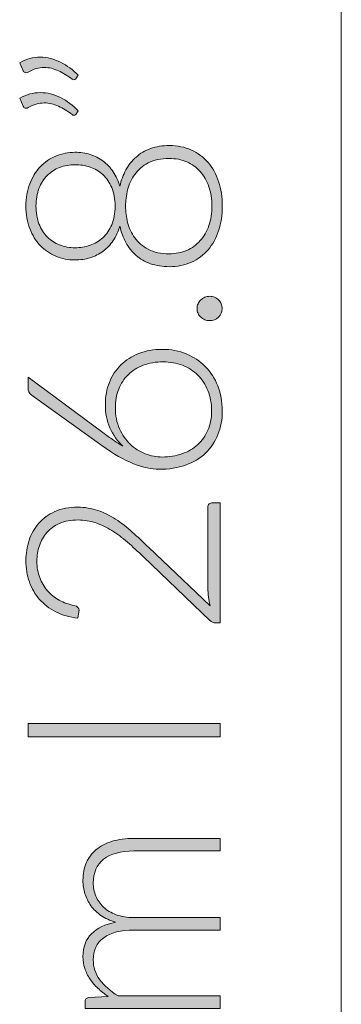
# Model space of a CAD drawing. Header units: inches. Extents: x 3.8 to 16.8, y -20.4 to -7.5.
# Tile 4 of 8: x 3.776 to 4.551, y -15.653 to -13.277. Entities that reach past the tile are written whole.
import ezdxf

# ---------------------------------------------------------------- set-up
doc = ezdxf.new("R2010")
doc.units = ezdxf.units.IN
doc.header["$MEASUREMENT"] = 0
doc.layers.add('Capa 1', color=7, linetype='Continuous')

# ---------------------------------------------------------------- blocks, each defined once
blk = doc.blocks.new('block 6')
at = {"layer": 'Capa 1'}
h = blk.add_hatch(color=250, dxfattribs=at)
h.dxf.hatch_style = 2
edge = h.paths.add_edge_path()
edge.add_spline(control_points=[(3.7758, -13.3804), (3.7841, -13.3758), (3.7923, -13.3724), (3.8005, -13.3703), (3.8087, -13.3681), (3.8169, -13.3671), (3.8252, -13.3671), (3.8422, -13.3671), (3.8586, -13.3711), (3.8743, -13.3792), (3.89, -13.3872), (3.9043, -13.3977), (3.9171, -13.4106), (3.9171, -13.4106), (3.9113, -13.4195), (3.9113, -13.4195), (3.9099, -13.421), (3.9084, -13.4217), (3.9067, -13.4217), (3.9049, -13.4217), (3.9034, -13.4211), (3.9021, -13.4198), (3.8912, -13.4118), (3.8802, -13.4051), (3.8692, -13.3998), (3.8582, -13.3945), (3.8468, -13.3919), (3.835, -13.3919), (3.8224, -13.3919), (3.8094, -13.3956), (3.7961, -13.403), (3.7943, -13.404), (3.7926, -13.4046), (3.7908, -13.4046), (3.7878, -13.4046), (3.7856, -13.403), (3.7843, -13.3998), (3.7843, -13.3998), (3.7758, -13.3804), (3.7758, -13.3804)], knot_values=[0, 0, 0, 0, 1, 1, 1, 2, 2, 2, 3, 3, 3, 4, 4, 4, 5, 5, 5, 6, 6, 6, 7, 7, 7, 8, 8, 8, 9, 9, 9, 10, 10, 10, 11, 11, 11, 12, 12, 12, 13, 13, 13, 13], degree=3, periodic=1)
edge = h.paths.add_edge_path()
edge.add_spline(control_points=[(3.7758, -13.4659), (3.7841, -13.4613), (3.7923, -13.4579), (3.8005, -13.4558), (3.8087, -13.4536), (3.8169, -13.4525), (3.8252, -13.4525), (3.8422, -13.4525), (3.8586, -13.4566), (3.8743, -13.4646), (3.89, -13.4727), (3.9043, -13.4832), (3.9171, -13.4961), (3.9171, -13.4961), (3.9113, -13.505), (3.9113, -13.505), (3.9099, -13.5065), (3.9084, -13.5072), (3.9067, -13.5072), (3.9049, -13.5072), (3.9034, -13.5066), (3.9021, -13.5053), (3.8912, -13.4973), (3.8802, -13.4906), (3.8692, -13.4853), (3.8582, -13.48), (3.8468, -13.4774), (3.835, -13.4774), (3.8224, -13.4774), (3.8094, -13.481), (3.7961, -13.4885), (3.7943, -13.4895), (3.7926, -13.4901), (3.7908, -13.4901), (3.7878, -13.4901), (3.7856, -13.4885), (3.7843, -13.4853), (3.7843, -13.4853), (3.7758, -13.4659), (3.7758, -13.4659)], knot_values=[0, 0, 0, 0, 1, 1, 1, 2, 2, 2, 3, 3, 3, 4, 4, 4, 5, 5, 5, 6, 6, 6, 7, 7, 7, 8, 8, 8, 9, 9, 9, 10, 10, 10, 11, 11, 11, 12, 12, 12, 13, 13, 13, 13], degree=3, periodic=1)
h = blk.add_hatch(color=250, dxfattribs=at)
h.dxf.hatch_style = 2
edge = h.paths.add_edge_path()
edge.add_spline(control_points=[(4.2643, -13.7264), (4.2643, -13.7481), (4.2614, -13.7678), (4.2555, -13.7857), (4.2496, -13.8036), (4.2411, -13.819), (4.23, -13.8318), (4.2188, -13.8446), (4.2054, -13.8546), (4.1897, -13.8618), (4.174, -13.869), (4.1563, -13.8726), (4.1367, -13.8726), (4.1197, -13.8726), (4.1045, -13.8702), (4.0912, -13.8654), (4.0779, -13.8607), (4.0663, -13.854), (4.0565, -13.8453), (4.0467, -13.8366), (4.0385, -13.8263), (4.032, -13.8143), (4.0255, -13.8023), (4.0205, -13.7891), (4.0173, -13.7747), (4.0133, -13.7879), (4.008, -13.7995), (4.0012, -13.8097), (3.9945, -13.8199), (3.9864, -13.8284), (3.977, -13.8353), (3.9676, -13.8422), (3.9572, -13.8474), (3.9458, -13.851), (3.9343, -13.8546), (3.9221, -13.8564), (3.909, -13.8564), (3.8926, -13.8564), (3.8772, -13.8534), (3.8628, -13.8474), (3.8484, -13.8413), (3.8359, -13.8327), (3.8252, -13.8214), (3.8145, -13.8102), (3.8061, -13.7966), (3.8, -13.7806), (3.7939, -13.7646), (3.7908, -13.7466), (3.7908, -13.7264), (3.7908, -13.7065), (3.7939, -13.6886), (3.8, -13.6726), (3.8061, -13.6566), (3.8145, -13.6429), (3.8252, -13.6316), (3.8359, -13.6203), (3.8484, -13.6116), (3.8628, -13.6055), (3.8772, -13.5995), (3.8926, -13.5965), (3.909, -13.5965), (3.9221, -13.5965), (3.9343, -13.5983), (3.9458, -13.6019), (3.9572, -13.6055), (3.9676, -13.6108), (3.977, -13.6178), (3.9864, -13.6248), (3.9945, -13.6333), (4.0012, -13.6435), (4.008, -13.6537), (4.0133, -13.6654), (4.0173, -13.6785), (4.0205, -13.6641), (4.0255, -13.6509), (4.032, -13.6389), (4.0385, -13.6269), (4.0467, -13.6166), (4.0565, -13.6079), (4.0663, -13.5992), (4.0779, -13.5925), (4.0912, -13.5876), (4.1045, -13.5827), (4.1197, -13.5803), (4.1367, -13.5803), (4.1563, -13.5803), (4.174, -13.5839), (4.1897, -13.5911), (4.2054, -13.5983), (4.2188, -13.6083), (4.23, -13.6211), (4.2411, -13.6339), (4.2496, -13.6493), (4.2555, -13.6672), (4.2614, -13.6851), (4.2643, -13.7048), (4.2643, -13.7264)], knot_values=[0, 0, 0, 0, 1, 1, 1, 2, 2, 2, 3, 3, 3, 4, 4, 4, 5, 5, 5, 6, 6, 6, 7, 7, 7, 8, 8, 8, 9, 9, 9, 10, 10, 10, 11, 11, 11, 12, 12, 12, 13, 13, 13, 14, 14, 14, 15, 15, 15, 16, 16, 16, 17, 17, 17, 18, 18, 18, 19, 19, 19, 20, 20, 20, 21, 21, 21, 22, 22, 22, 23, 23, 23, 24, 24, 24, 25, 25, 25, 26, 26, 26, 27, 27, 27, 28, 28, 28, 29, 29, 29, 30, 30, 30, 31, 31, 31, 32, 32, 32, 32], degree=3, periodic=1)
edge = h.paths.add_edge_path()
edge.add_spline(control_points=[(4.0058, -13.7264), (4.0058, -13.7093), (4.0031, -13.6944), (3.9978, -13.6818), (3.9925, -13.6692), (3.9853, -13.6588), (3.9762, -13.6505), (3.9671, -13.6422), (3.9568, -13.6362), (3.9453, -13.6322), (3.9337, -13.6283), (3.9217, -13.6264), (3.9093, -13.6264), (3.896, -13.6264), (3.8836, -13.6286), (3.8721, -13.633), (3.8607, -13.6375), (3.8507, -13.644), (3.8422, -13.6526), (3.8337, -13.6611), (3.8271, -13.6716), (3.8222, -13.684), (3.8175, -13.6964), (3.815, -13.7105), (3.815, -13.7264), (3.815, -13.7423), (3.8175, -13.7565), (3.8222, -13.769), (3.8271, -13.7815), (3.8337, -13.7921), (3.8422, -13.8006), (3.8507, -13.8092), (3.8607, -13.8157), (3.8721, -13.8202), (3.8836, -13.8246), (3.896, -13.8269), (3.9093, -13.8269), (3.9217, -13.8269), (3.9337, -13.8249), (3.9453, -13.821), (3.9568, -13.8171), (3.9671, -13.811), (3.9762, -13.8027), (3.9853, -13.7944), (3.9925, -13.784), (3.9978, -13.7714), (4.0031, -13.7588), (4.0058, -13.7438), (4.0058, -13.7264)], knot_values=[0, 0, 0, 0, 1, 1, 1, 2, 2, 2, 3, 3, 3, 4, 4, 4, 5, 5, 5, 6, 6, 6, 7, 7, 7, 8, 8, 8, 9, 9, 9, 10, 10, 10, 11, 11, 11, 12, 12, 12, 13, 13, 13, 14, 14, 14, 15, 15, 15, 16, 16, 16, 16], degree=3, periodic=1)
edge = h.paths.add_edge_path()
edge.add_spline(control_points=[(4.2394, -13.7264), (4.2394, -13.7093), (4.237, -13.6937), (4.2321, -13.6796), (4.2272, -13.6655), (4.2202, -13.6534), (4.2111, -13.6432), (4.2021, -13.633), (4.1913, -13.6252), (4.1786, -13.6197), (4.1659, -13.6142), (4.1519, -13.6114), (4.1364, -13.6114), (4.1161, -13.6114), (4.0992, -13.615), (4.0857, -13.6222), (4.0721, -13.6294), (4.0613, -13.6387), (4.0533, -13.6499), (4.0452, -13.6611), (4.0395, -13.6735), (4.0361, -13.6871), (4.0327, -13.7006), (4.031, -13.7137), (4.031, -13.7264), (4.031, -13.7391), (4.0327, -13.7523), (4.0361, -13.7658), (4.0395, -13.7794), (4.0452, -13.7918), (4.0533, -13.803), (4.0613, -13.8142), (4.0721, -13.8235), (4.0857, -13.8307), (4.0992, -13.8379), (4.1161, -13.8415), (4.1364, -13.8415), (4.1519, -13.8415), (4.1659, -13.8387), (4.1786, -13.8332), (4.1913, -13.8277), (4.2021, -13.8199), (4.2111, -13.8098), (4.2202, -13.7998), (4.2272, -13.7877), (4.2321, -13.7735), (4.237, -13.7593), (4.2394, -13.7436), (4.2394, -13.7264)], knot_values=[0, 0, 0, 0, 1, 1, 1, 2, 2, 2, 3, 3, 3, 4, 4, 4, 5, 5, 5, 6, 6, 6, 7, 7, 7, 8, 8, 8, 9, 9, 9, 10, 10, 10, 11, 11, 11, 12, 12, 12, 13, 13, 13, 14, 14, 14, 15, 15, 15, 16, 16, 16, 16], degree=3, periodic=1)
h = blk.add_hatch(color=250, dxfattribs=at)
h.dxf.hatch_style = 2
edge = h.paths.add_edge_path()
edge.add_spline(control_points=[(4.2339, -14.0029), (4.2298, -14.0029), (4.2258, -14.0021), (4.2221, -14.0007), (4.2184, -13.9992), (4.2152, -13.9971), (4.2125, -13.9945), (4.2097, -13.9918), (4.2075, -13.9887), (4.2059, -13.9852), (4.2043, -13.9817), (4.2035, -13.9779), (4.2035, -13.9737), (4.2035, -13.9696), (4.2043, -13.9658), (4.2059, -13.9622), (4.2075, -13.9586), (4.2097, -13.9555), (4.2125, -13.9528), (4.2152, -13.9502), (4.2184, -13.9481), (4.2221, -13.9465), (4.2258, -13.9449), (4.2298, -13.9441), (4.2339, -13.9441), (4.2383, -13.9441), (4.2422, -13.9449), (4.2458, -13.9465), (4.2494, -13.9481), (4.2526, -13.9502), (4.2553, -13.9528), (4.2581, -13.9555), (4.2602, -13.9586), (4.2617, -13.9622), (4.2632, -13.9658), (4.264, -13.9696), (4.264, -13.9737), (4.264, -13.9819), (4.2611, -13.9888), (4.2553, -13.9945), (4.2495, -14.0001), (4.2424, -14.0029), (4.2339, -14.0029)], knot_values=[0, 0, 0, 0, 1, 1, 1, 2, 2, 2, 3, 3, 3, 4, 4, 4, 5, 5, 5, 6, 6, 6, 7, 7, 7, 8, 8, 8, 9, 9, 9, 10, 10, 10, 11, 11, 11, 12, 12, 12, 13, 13, 13, 14, 14, 14, 14], degree=3, periodic=1)
h = blk.add_hatch(color=250, dxfattribs=at)
h.dxf.hatch_style = 2
edge = h.paths.add_edge_path()
edge.add_spline(control_points=[(3.9823, -14.2053), (3.9823, -14.186), (3.9855, -14.1682), (3.9921, -14.1519), (3.9986, -14.1356), (4.0078, -14.1215), (4.0197, -14.1098), (4.0316, -14.098), (4.046, -14.0888), (4.0629, -14.0821), (4.0798, -14.0755), (4.0988, -14.0721), (4.1197, -14.0721), (4.1406, -14.0721), (4.1599, -14.0758), (4.1776, -14.0831), (4.1953, -14.0904), (4.2105, -14.1006), (4.2234, -14.1136), (4.2363, -14.1266), (4.2463, -14.1423), (4.2535, -14.1605), (4.2607, -14.1787), (4.2643, -14.1987), (4.2643, -14.2205), (4.2643, -14.2415), (4.2608, -14.2607), (4.2538, -14.278), (4.2469, -14.2954), (4.2368, -14.3103), (4.2237, -14.3227), (4.2107, -14.3351), (4.1947, -14.3447), (4.1758, -14.3514), (4.1569, -14.3582), (4.1356, -14.3616), (4.1118, -14.3616), (4.0937, -14.3616), (4.0733, -14.3572), (4.0505, -14.3483), (4.0277, -14.3393), (4.0021, -14.3247), (3.9737, -14.3044), (3.9737, -14.3044), (3.8036, -14.1818), (3.8036, -14.1818), (3.7986, -14.1782), (3.7961, -14.1727), (3.7961, -14.1655), (3.7961, -14.1655), (3.7961, -14.1389), (3.7961, -14.1389), (3.7961, -14.1389), (3.9764, -14.273), (3.9764, -14.273), (3.9853, -14.2795), (3.9937, -14.2856), (4.0016, -14.291), (4.0094, -14.2966), (4.0172, -14.3016), (4.0248, -14.306), (4.0115, -14.2935), (4.0011, -14.2787), (3.9935, -14.2615), (3.986, -14.2444), (3.9823, -14.2256), (3.9823, -14.2053)], knot_values=[0, 0, 0, 0, 1, 1, 1, 2, 2, 2, 3, 3, 3, 4, 4, 4, 5, 5, 5, 6, 6, 6, 7, 7, 7, 8, 8, 8, 9, 9, 9, 10, 10, 10, 11, 11, 11, 12, 12, 12, 13, 13, 13, 14, 14, 14, 15, 15, 15, 16, 16, 16, 17, 17, 17, 18, 18, 18, 19, 19, 19, 20, 20, 20, 21, 21, 21, 22, 22, 22, 22], degree=3, periodic=1)
edge = h.paths.add_edge_path()
edge.add_spline(control_points=[(4.1194, -14.332), (4.1366, -14.332), (4.1525, -14.3295), (4.1671, -14.3243), (4.1818, -14.3191), (4.1944, -14.3117), (4.2049, -14.3022), (4.2155, -14.2927), (4.2237, -14.281), (4.2296, -14.2672), (4.2355, -14.2535), (4.2385, -14.238), (4.2385, -14.2208), (4.2385, -14.2026), (4.2355, -14.1862), (4.2296, -14.1716), (4.2237, -14.157), (4.2156, -14.1445), (4.2053, -14.1343), (4.1949, -14.124), (4.1826, -14.1161), (4.1683, -14.1106), (4.154, -14.1051), (4.1385, -14.1023), (4.1217, -14.1023), (4.104, -14.1023), (4.088, -14.105), (4.0737, -14.1104), (4.0594, -14.1158), (4.0473, -14.1234), (4.0374, -14.1333), (4.0275, -14.1432), (4.0198, -14.1549), (4.0145, -14.1684), (4.0091, -14.182), (4.0065, -14.197), (4.0065, -14.2135), (4.0065, -14.2322), (4.0098, -14.2488), (4.0164, -14.2636), (4.0231, -14.2783), (4.0317, -14.2907), (4.0423, -14.3009), (4.0529, -14.3111), (4.0649, -14.3188), (4.0785, -14.3241), (4.092, -14.3294), (4.1056, -14.332), (4.1194, -14.332)], knot_values=[0, 0, 0, 0, 1, 1, 1, 2, 2, 2, 3, 3, 3, 4, 4, 4, 5, 5, 5, 6, 6, 6, 7, 7, 7, 8, 8, 8, 9, 9, 9, 10, 10, 10, 11, 11, 11, 12, 12, 12, 13, 13, 13, 14, 14, 14, 15, 15, 15, 16, 16, 16, 16], degree=3, periodic=1)
h = blk.add_hatch(color=250, dxfattribs=at)
h.dxf.hatch_style = 2
edge = h.paths.add_edge_path()
edge.add_spline(control_points=[(3.7908, -14.5821), (3.7908, -14.5649), (3.7934, -14.5486), (3.7985, -14.533), (3.8036, -14.5175), (3.8114, -14.5037), (3.8217, -14.4919), (3.8321, -14.48), (3.8451, -14.4706), (3.8607, -14.4636), (3.8763, -14.4566), (3.8946, -14.4531), (3.9155, -14.4531), (3.933, -14.4531), (3.9492, -14.4557), (3.9641, -14.4609), (3.979, -14.4661), (3.9934, -14.4731), (4.0071, -14.482), (4.0209, -14.4909), (4.0342, -14.5012), (4.0472, -14.513), (4.0602, -14.5248), (4.0734, -14.5371), (4.087, -14.55), (4.087, -14.55), (4.2349, -14.6908), (4.2349, -14.6908), (4.2331, -14.684), (4.2318, -14.677), (4.2309, -14.6696), (4.2301, -14.6623), (4.2296, -14.655), (4.2296, -14.6475), (4.2296, -14.6475), (4.2296, -14.4534), (4.2296, -14.4534), (4.2296, -14.45), (4.2307, -14.4473), (4.2327, -14.4453), (4.2348, -14.4433), (4.2375, -14.4423), (4.2408, -14.4423), (4.2408, -14.4423), (4.2591, -14.4423), (4.2591, -14.4423), (4.2591, -14.4423), (4.2591, -14.7324), (4.2591, -14.7324), (4.2591, -14.7324), (4.248, -14.7324), (4.248, -14.7324), (4.2456, -14.7324), (4.2431, -14.7318), (4.2406, -14.7306), (4.2381, -14.7295), (4.236, -14.7281), (4.2342, -14.7264), (4.2342, -14.7264), (4.0742, -14.5729), (4.0742, -14.5729), (4.0609, -14.5602), (4.048, -14.5484), (4.0356, -14.5376), (4.0232, -14.5268), (4.0106, -14.5175), (3.998, -14.5095), (3.9853, -14.5015), (3.9723, -14.4953), (3.959, -14.4908), (3.9457, -14.4862), (3.9315, -14.4839), (3.9165, -14.4839), (3.8995, -14.4839), (3.8847, -14.4867), (3.8721, -14.4922), (3.8596, -14.4977), (3.8493, -14.5051), (3.8412, -14.5143), (3.8332, -14.5235), (3.8272, -14.5341), (3.8232, -14.5461), (3.8193, -14.558), (3.8173, -14.5705), (3.8173, -14.5837), (3.8173, -14.5979), (3.8196, -14.611), (3.824, -14.6229), (3.8285, -14.6349), (3.8347, -14.6455), (3.8427, -14.6547), (3.8507, -14.6639), (3.8602, -14.6716), (3.8712, -14.6776), (3.8822, -14.6836), (3.8942, -14.6878), (3.9073, -14.6901), (3.915, -14.6923), (3.9188, -14.6965), (3.9188, -14.7028), (3.9188, -14.7033), (3.9187, -14.7038), (3.9186, -14.7044), (3.9185, -14.7051), (3.9185, -14.7056), (3.9185, -14.706), (3.9185, -14.706), (3.9158, -14.7213), (3.9158, -14.7213), (3.896, -14.7187), (3.8783, -14.7135), (3.8628, -14.7056), (3.8473, -14.6976), (3.8343, -14.6876), (3.8236, -14.6755), (3.8129, -14.6635), (3.8047, -14.6495), (3.7992, -14.6336), (3.7936, -14.6177), (3.7908, -14.6005), (3.7908, -14.5821)], knot_values=[0, 0, 0, 0, 1, 1, 1, 2, 2, 2, 3, 3, 3, 4, 4, 4, 5, 5, 5, 6, 6, 6, 7, 7, 7, 8, 8, 8, 9, 9, 9, 10, 10, 10, 11, 11, 11, 12, 12, 12, 13, 13, 13, 14, 14, 14, 15, 15, 15, 16, 16, 16, 17, 17, 17, 18, 18, 18, 19, 19, 19, 20, 20, 20, 21, 21, 21, 22, 22, 22, 23, 23, 23, 24, 24, 24, 25, 25, 25, 26, 26, 26, 27, 27, 27, 28, 28, 28, 29, 29, 29, 30, 30, 30, 31, 31, 31, 32, 32, 32, 33, 33, 33, 34, 34, 34, 35, 35, 35, 36, 36, 36, 37, 37, 37, 38, 38, 38, 39, 39, 39, 40, 40, 40, 40], degree=3, periodic=1)
h = blk.add_hatch(color=250, dxfattribs=at)
h.dxf.hatch_style = 2
h.paths.add_polyline_path([(4.2591, -14.9748), (4.2591, -15.0076), (3.7961, -15.0076), (3.7961, -14.9748)])
h = blk.add_hatch(color=250, dxfattribs=at)
h.dxf.hatch_style = 2
edge = h.paths.add_edge_path()
edge.add_spline(control_points=[(4.2591, -15.6627), (4.2591, -15.6627), (3.9335, -15.6627), (3.9335, -15.6627), (3.9335, -15.6627), (3.9335, -15.6462), (3.9335, -15.6462), (3.9335, -15.6407), (3.9362, -15.6375), (3.9417, -15.6367), (3.9417, -15.6367), (3.9888, -15.6338), (3.9888, -15.6338), (3.9799, -15.6276), (3.9717, -15.6211), (3.9643, -15.6141), (3.9568, -15.6071), (3.9505, -15.5996), (3.9451, -15.5917), (3.9398, -15.5838), (3.9356, -15.5753), (3.9327, -15.5663), (3.9297, -15.5573), (3.9283, -15.5478), (3.9283, -15.5378), (3.9283, -15.5147), (3.9352, -15.4963), (3.949, -15.4825), (3.9629, -15.4688), (3.9822, -15.4595), (4.0068, -15.4546), (3.9933, -15.4508), (3.9816, -15.4454), (3.9718, -15.4386), (3.962, -15.4317), (3.9538, -15.4238), (3.9474, -15.4149), (3.941, -15.4061), (3.9362, -15.3964), (3.933, -15.3859), (3.9299, -15.3754), (3.9283, -15.3647), (3.9283, -15.3537), (3.9283, -15.338), (3.9309, -15.324), (3.9363, -15.3115), (3.9416, -15.299), (3.9495, -15.2884), (3.96, -15.2796), (3.9705, -15.2709), (3.9834, -15.2642), (3.9986, -15.2595), (4.0139, -15.2548), (4.0313, -15.2525), (4.051, -15.2525), (4.051, -15.2525), (4.2591, -15.2525), (4.2591, -15.2525), (4.2591, -15.2525), (4.2591, -15.2827), (4.2591, -15.2827), (4.2591, -15.2827), (4.051, -15.2827), (4.051, -15.2827), (4.0191, -15.2827), (3.9948, -15.2894), (3.9782, -15.3027), (3.9615, -15.3161), (3.9531, -15.3351), (3.9531, -15.3599), (3.9531, -15.3709), (3.9552, -15.3815), (3.9593, -15.3915), (3.9635, -15.4016), (3.9697, -15.4105), (3.9778, -15.4182), (3.986, -15.4259), (3.9962, -15.4321), (4.0084, -15.4366), (4.0207, -15.4412), (4.0348, -15.4435), (4.051, -15.4435), (4.051, -15.4435), (4.2591, -15.4435), (4.2591, -15.4435), (4.2591, -15.4435), (4.2591, -15.4736), (4.2591, -15.4736), (4.2591, -15.4736), (4.051, -15.4736), (4.051, -15.4736), (4.0193, -15.4736), (3.9951, -15.4798), (3.9783, -15.4921), (3.9615, -15.5044), (3.9531, -15.5223), (3.9531, -15.5458), (3.9531, -15.5629), (3.9584, -15.5788), (3.969, -15.5934), (3.9796, -15.608), (3.9943, -15.6211), (4.013, -15.6325), (4.013, -15.6325), (4.2591, -15.6325), (4.2591, -15.6325), (4.2591, -15.6325), (4.2591, -15.6627), (4.2591, -15.6627)], knot_values=[0, 0, 0, 0, 1, 1, 1, 2, 2, 2, 3, 3, 3, 4, 4, 4, 5, 5, 5, 6, 6, 6, 7, 7, 7, 8, 8, 8, 9, 9, 9, 10, 10, 10, 11, 11, 11, 12, 12, 12, 13, 13, 13, 14, 14, 14, 15, 15, 15, 16, 16, 16, 17, 17, 17, 18, 18, 18, 19, 19, 19, 20, 20, 20, 21, 21, 21, 22, 22, 22, 23, 23, 23, 24, 24, 24, 25, 25, 25, 26, 26, 26, 27, 27, 27, 28, 28, 28, 29, 29, 29, 30, 30, 30, 31, 31, 31, 32, 32, 32, 33, 33, 33, 34, 34, 34, 35, 35, 35, 36, 36, 36, 36], degree=3, periodic=1)
at = {"layer": 'Capa 1', "lineweight": 0}
blk.add_lwpolyline([(4.2591, -14.9748), (4.2591, -15.0076), (3.7961, -15.0076), (3.7961, -14.9748), (4.2591, -14.9748)], dxfattribs=at)
for points, knots in [([(3.7758, -13.3804), (3.7841, -13.3758), (3.7923, -13.3724), (3.8005, -13.3703), (3.8087, -13.3681), (3.8169, -13.3671), (3.8252, -13.3671), (3.8422, -13.3671), (3.8586, -13.3711), (3.8743, -13.3792), (3.89, -13.3872), (3.9043, -13.3977), (3.9171, -13.4106), (3.9171, -13.4106), (3.9113, -13.4195), (3.9113, -13.4195), (3.9099, -13.421), (3.9084, -13.4217), (3.9067, -13.4217), (3.9049, -13.4217), (3.9034, -13.4211), (3.9021, -13.4198), (3.8912, -13.4118), (3.8802, -13.4051), (3.8692, -13.3998), (3.8582, -13.3945), (3.8468, -13.3919), (3.835, -13.3919), (3.8224, -13.3919), (3.8094, -13.3956), (3.7961, -13.403), (3.7943, -13.404), (3.7926, -13.4046), (3.7908, -13.4046), (3.7878, -13.4046), (3.7856, -13.403), (3.7843, -13.3998), (3.7843, -13.3998), (3.7758, -13.3804), (3.7758, -13.3804)], [0, 0, 0, 0, 1, 1, 1, 2, 2, 2, 3, 3, 3, 4, 4, 4, 5, 5, 5, 6, 6, 6, 7, 7, 7, 8, 8, 8, 9, 9, 9, 10, 10, 10, 11, 11, 11, 12, 12, 12, 13, 13, 13, 13]), ([(3.7758, -13.4659), (3.7841, -13.4613), (3.7923, -13.4579), (3.8005, -13.4558), (3.8087, -13.4536), (3.8169, -13.4525), (3.8252, -13.4525), (3.8422, -13.4525), (3.8586, -13.4566), (3.8743, -13.4646), (3.89, -13.4727), (3.9043, -13.4832), (3.9171, -13.4961), (3.9171, -13.4961), (3.9113, -13.505), (3.9113, -13.505), (3.9099, -13.5065), (3.9084, -13.5072), (3.9067, -13.5072), (3.9049, -13.5072), (3.9034, -13.5066), (3.9021, -13.5053), (3.8912, -13.4973), (3.8802, -13.4906), (3.8692, -13.4853), (3.8582, -13.48), (3.8468, -13.4774), (3.835, -13.4774), (3.8224, -13.4774), (3.8094, -13.481), (3.7961, -13.4885), (3.7943, -13.4895), (3.7926, -13.4901), (3.7908, -13.4901), (3.7878, -13.4901), (3.7856, -13.4885), (3.7843, -13.4853), (3.7843, -13.4853), (3.7758, -13.4659), (3.7758, -13.4659)], [0, 0, 0, 0, 1, 1, 1, 2, 2, 2, 3, 3, 3, 4, 4, 4, 5, 5, 5, 6, 6, 6, 7, 7, 7, 8, 8, 8, 9, 9, 9, 10, 10, 10, 11, 11, 11, 12, 12, 12, 13, 13, 13, 13]), ([(4.2643, -13.7264), (4.2643, -13.7481), (4.2614, -13.7678), (4.2555, -13.7857), (4.2496, -13.8036), (4.2411, -13.819), (4.23, -13.8318), (4.2188, -13.8446), (4.2054, -13.8546), (4.1897, -13.8618), (4.174, -13.869), (4.1563, -13.8726), (4.1367, -13.8726), (4.1197, -13.8726), (4.1045, -13.8702), (4.0912, -13.8654), (4.0779, -13.8607), (4.0663, -13.854), (4.0565, -13.8453), (4.0467, -13.8366), (4.0385, -13.8263), (4.032, -13.8143), (4.0255, -13.8023), (4.0205, -13.7891), (4.0173, -13.7747), (4.0133, -13.7879), (4.008, -13.7995), (4.0012, -13.8097), (3.9945, -13.8199), (3.9864, -13.8284), (3.977, -13.8353), (3.9676, -13.8422), (3.9572, -13.8474), (3.9458, -13.851), (3.9343, -13.8546), (3.9221, -13.8564), (3.909, -13.8564), (3.8926, -13.8564), (3.8772, -13.8534), (3.8628, -13.8474), (3.8484, -13.8413), (3.8359, -13.8327), (3.8252, -13.8214), (3.8145, -13.8102), (3.8061, -13.7966), (3.8, -13.7806), (3.7939, -13.7646), (3.7908, -13.7466), (3.7908, -13.7264), (3.7908, -13.7065), (3.7939, -13.6886), (3.8, -13.6726), (3.8061, -13.6566), (3.8145, -13.6429), (3.8252, -13.6316), (3.8359, -13.6203), (3.8484, -13.6116), (3.8628, -13.6055), (3.8772, -13.5995), (3.8926, -13.5965), (3.909, -13.5965), (3.9221, -13.5965), (3.9343, -13.5983), (3.9458, -13.6019), (3.9572, -13.6055), (3.9676, -13.6108), (3.977, -13.6178), (3.9864, -13.6248), (3.9945, -13.6333), (4.0012, -13.6435), (4.008, -13.6537), (4.0133, -13.6654), (4.0173, -13.6785), (4.0205, -13.6641), (4.0255, -13.6509), (4.032, -13.6389), (4.0385, -13.6269), (4.0467, -13.6166), (4.0565, -13.6079), (4.0663, -13.5992), (4.0779, -13.5925), (4.0912, -13.5876), (4.1045, -13.5827), (4.1197, -13.5803), (4.1367, -13.5803), (4.1563, -13.5803), (4.174, -13.5839), (4.1897, -13.5911), (4.2054, -13.5983), (4.2188, -13.6083), (4.23, -13.6211), (4.2411, -13.6339), (4.2496, -13.6493), (4.2555, -13.6672), (4.2614, -13.6851), (4.2643, -13.7048), (4.2643, -13.7264)], [0, 0, 0, 0, 1, 1, 1, 2, 2, 2, 3, 3, 3, 4, 4, 4, 5, 5, 5, 6, 6, 6, 7, 7, 7, 8, 8, 8, 9, 9, 9, 10, 10, 10, 11, 11, 11, 12, 12, 12, 13, 13, 13, 14, 14, 14, 15, 15, 15, 16, 16, 16, 17, 17, 17, 18, 18, 18, 19, 19, 19, 20, 20, 20, 21, 21, 21, 22, 22, 22, 23, 23, 23, 24, 24, 24, 25, 25, 25, 26, 26, 26, 27, 27, 27, 28, 28, 28, 29, 29, 29, 30, 30, 30, 31, 31, 31, 32, 32, 32, 32]), ([(4.2394, -13.7264), (4.2394, -13.7093), (4.237, -13.6937), (4.2321, -13.6796), (4.2272, -13.6655), (4.2202, -13.6534), (4.2111, -13.6432), (4.2021, -13.633), (4.1913, -13.6252), (4.1786, -13.6197), (4.1659, -13.6142), (4.1519, -13.6114), (4.1364, -13.6114), (4.1161, -13.6114), (4.0992, -13.615), (4.0857, -13.6222), (4.0721, -13.6294), (4.0613, -13.6387), (4.0533, -13.6499), (4.0452, -13.6611), (4.0395, -13.6735), (4.0361, -13.6871), (4.0327, -13.7006), (4.031, -13.7137), (4.031, -13.7264), (4.031, -13.7391), (4.0327, -13.7523), (4.0361, -13.7658), (4.0395, -13.7794), (4.0452, -13.7918), (4.0533, -13.803), (4.0613, -13.8142), (4.0721, -13.8235), (4.0857, -13.8307), (4.0992, -13.8379), (4.1161, -13.8415), (4.1364, -13.8415), (4.1519, -13.8415), (4.1659, -13.8387), (4.1786, -13.8332), (4.1913, -13.8277), (4.2021, -13.8199), (4.2111, -13.8098), (4.2202, -13.7998), (4.2272, -13.7877), (4.2321, -13.7735), (4.237, -13.7593), (4.2394, -13.7436), (4.2394, -13.7264)], [0, 0, 0, 0, 1, 1, 1, 2, 2, 2, 3, 3, 3, 4, 4, 4, 5, 5, 5, 6, 6, 6, 7, 7, 7, 8, 8, 8, 9, 9, 9, 10, 10, 10, 11, 11, 11, 12, 12, 12, 13, 13, 13, 14, 14, 14, 15, 15, 15, 16, 16, 16, 16]), ([(4.0058, -13.7264), (4.0058, -13.7093), (4.0031, -13.6944), (3.9978, -13.6818), (3.9925, -13.6692), (3.9853, -13.6588), (3.9762, -13.6505), (3.9671, -13.6422), (3.9568, -13.6362), (3.9453, -13.6322), (3.9337, -13.6283), (3.9217, -13.6264), (3.9093, -13.6264), (3.896, -13.6264), (3.8836, -13.6286), (3.8721, -13.633), (3.8607, -13.6375), (3.8507, -13.644), (3.8422, -13.6526), (3.8337, -13.6611), (3.8271, -13.6716), (3.8222, -13.684), (3.8175, -13.6964), (3.815, -13.7105), (3.815, -13.7264), (3.815, -13.7423), (3.8175, -13.7565), (3.8222, -13.769), (3.8271, -13.7815), (3.8337, -13.7921), (3.8422, -13.8006), (3.8507, -13.8092), (3.8607, -13.8157), (3.8721, -13.8202), (3.8836, -13.8246), (3.896, -13.8269), (3.9093, -13.8269), (3.9217, -13.8269), (3.9337, -13.8249), (3.9453, -13.821), (3.9568, -13.8171), (3.9671, -13.811), (3.9762, -13.8027), (3.9853, -13.7944), (3.9925, -13.784), (3.9978, -13.7714), (4.0031, -13.7588), (4.0058, -13.7438), (4.0058, -13.7264)], [0, 0, 0, 0, 1, 1, 1, 2, 2, 2, 3, 3, 3, 4, 4, 4, 5, 5, 5, 6, 6, 6, 7, 7, 7, 8, 8, 8, 9, 9, 9, 10, 10, 10, 11, 11, 11, 12, 12, 12, 13, 13, 13, 14, 14, 14, 15, 15, 15, 16, 16, 16, 16]), ([(4.2339, -14.0029), (4.2298, -14.0029), (4.2258, -14.0021), (4.2221, -14.0007), (4.2184, -13.9992), (4.2152, -13.9971), (4.2125, -13.9945), (4.2097, -13.9918), (4.2075, -13.9887), (4.2059, -13.9852), (4.2043, -13.9817), (4.2035, -13.9779), (4.2035, -13.9737), (4.2035, -13.9696), (4.2043, -13.9658), (4.2059, -13.9622), (4.2075, -13.9586), (4.2097, -13.9555), (4.2125, -13.9528), (4.2152, -13.9502), (4.2184, -13.9481), (4.2221, -13.9465), (4.2258, -13.9449), (4.2298, -13.9441), (4.2339, -13.9441), (4.2383, -13.9441), (4.2422, -13.9449), (4.2458, -13.9465), (4.2494, -13.9481), (4.2526, -13.9502), (4.2553, -13.9528), (4.2581, -13.9555), (4.2602, -13.9586), (4.2617, -13.9622), (4.2632, -13.9658), (4.264, -13.9696), (4.264, -13.9737), (4.264, -13.9819), (4.2611, -13.9888), (4.2553, -13.9945), (4.2495, -14.0001), (4.2424, -14.0029), (4.2339, -14.0029)], [0, 0, 0, 0, 1, 1, 1, 2, 2, 2, 3, 3, 3, 4, 4, 4, 5, 5, 5, 6, 6, 6, 7, 7, 7, 8, 8, 8, 9, 9, 9, 10, 10, 10, 11, 11, 11, 12, 12, 12, 13, 13, 13, 14, 14, 14, 14]), ([(3.9823, -14.2053), (3.9823, -14.186), (3.9855, -14.1682), (3.9921, -14.1519), (3.9986, -14.1356), (4.0078, -14.1215), (4.0197, -14.1098), (4.0316, -14.098), (4.046, -14.0888), (4.0629, -14.0821), (4.0798, -14.0755), (4.0988, -14.0721), (4.1197, -14.0721), (4.1406, -14.0721), (4.1599, -14.0758), (4.1776, -14.0831), (4.1953, -14.0904), (4.2105, -14.1006), (4.2234, -14.1136), (4.2363, -14.1266), (4.2463, -14.1423), (4.2535, -14.1605), (4.2607, -14.1787), (4.2643, -14.1987), (4.2643, -14.2205), (4.2643, -14.2415), (4.2608, -14.2607), (4.2538, -14.278), (4.2469, -14.2954), (4.2368, -14.3103), (4.2237, -14.3227), (4.2107, -14.3351), (4.1947, -14.3447), (4.1758, -14.3514), (4.1569, -14.3582), (4.1356, -14.3616), (4.1118, -14.3616), (4.0937, -14.3616), (4.0733, -14.3572), (4.0505, -14.3483), (4.0277, -14.3393), (4.0021, -14.3247), (3.9737, -14.3044), (3.9737, -14.3044), (3.8036, -14.1818), (3.8036, -14.1818), (3.7986, -14.1782), (3.7961, -14.1727), (3.7961, -14.1655), (3.7961, -14.1655), (3.7961, -14.1389), (3.7961, -14.1389), (3.7961, -14.1389), (3.9764, -14.273), (3.9764, -14.273), (3.9853, -14.2795), (3.9937, -14.2856), (4.0016, -14.291), (4.0094, -14.2966), (4.0172, -14.3016), (4.0248, -14.306), (4.0115, -14.2935), (4.0011, -14.2787), (3.9935, -14.2615), (3.986, -14.2444), (3.9823, -14.2256), (3.9823, -14.2053)], [0, 0, 0, 0, 1, 1, 1, 2, 2, 2, 3, 3, 3, 4, 4, 4, 5, 5, 5, 6, 6, 6, 7, 7, 7, 8, 8, 8, 9, 9, 9, 10, 10, 10, 11, 11, 11, 12, 12, 12, 13, 13, 13, 14, 14, 14, 15, 15, 15, 16, 16, 16, 17, 17, 17, 18, 18, 18, 19, 19, 19, 20, 20, 20, 21, 21, 21, 22, 22, 22, 22]), ([(4.1194, -14.332), (4.1366, -14.332), (4.1525, -14.3295), (4.1671, -14.3243), (4.1818, -14.3191), (4.1944, -14.3117), (4.2049, -14.3022), (4.2155, -14.2927), (4.2237, -14.281), (4.2296, -14.2672), (4.2355, -14.2535), (4.2385, -14.238), (4.2385, -14.2208), (4.2385, -14.2026), (4.2355, -14.1862), (4.2296, -14.1716), (4.2237, -14.157), (4.2156, -14.1445), (4.2053, -14.1343), (4.1949, -14.124), (4.1826, -14.1161), (4.1683, -14.1106), (4.154, -14.1051), (4.1385, -14.1023), (4.1217, -14.1023), (4.104, -14.1023), (4.088, -14.105), (4.0737, -14.1104), (4.0594, -14.1158), (4.0473, -14.1234), (4.0374, -14.1333), (4.0275, -14.1432), (4.0198, -14.1549), (4.0145, -14.1684), (4.0091, -14.182), (4.0065, -14.197), (4.0065, -14.2135), (4.0065, -14.2322), (4.0098, -14.2488), (4.0164, -14.2636), (4.0231, -14.2783), (4.0317, -14.2907), (4.0423, -14.3009), (4.0529, -14.3111), (4.0649, -14.3188), (4.0785, -14.3241), (4.092, -14.3294), (4.1056, -14.332), (4.1194, -14.332)], [0, 0, 0, 0, 1, 1, 1, 2, 2, 2, 3, 3, 3, 4, 4, 4, 5, 5, 5, 6, 6, 6, 7, 7, 7, 8, 8, 8, 9, 9, 9, 10, 10, 10, 11, 11, 11, 12, 12, 12, 13, 13, 13, 14, 14, 14, 15, 15, 15, 16, 16, 16, 16]), ([(3.7908, -14.5821), (3.7908, -14.5649), (3.7934, -14.5486), (3.7985, -14.533), (3.8036, -14.5175), (3.8114, -14.5037), (3.8217, -14.4919), (3.8321, -14.48), (3.8451, -14.4706), (3.8607, -14.4636), (3.8763, -14.4566), (3.8946, -14.4531), (3.9155, -14.4531), (3.933, -14.4531), (3.9492, -14.4557), (3.9641, -14.4609), (3.979, -14.4661), (3.9934, -14.4731), (4.0071, -14.482), (4.0209, -14.4909), (4.0342, -14.5012), (4.0472, -14.513), (4.0602, -14.5248), (4.0734, -14.5371), (4.087, -14.55), (4.087, -14.55), (4.2349, -14.6908), (4.2349, -14.6908), (4.2331, -14.684), (4.2318, -14.677), (4.2309, -14.6696), (4.2301, -14.6623), (4.2296, -14.655), (4.2296, -14.6475), (4.2296, -14.6475), (4.2296, -14.4534), (4.2296, -14.4534), (4.2296, -14.45), (4.2307, -14.4473), (4.2327, -14.4453), (4.2348, -14.4433), (4.2375, -14.4423), (4.2408, -14.4423), (4.2408, -14.4423), (4.2591, -14.4423), (4.2591, -14.4423), (4.2591, -14.4423), (4.2591, -14.7324), (4.2591, -14.7324), (4.2591, -14.7324), (4.248, -14.7324), (4.248, -14.7324), (4.2456, -14.7324), (4.2431, -14.7318), (4.2406, -14.7306), (4.2381, -14.7295), (4.236, -14.7281), (4.2342, -14.7264), (4.2342, -14.7264), (4.0742, -14.5729), (4.0742, -14.5729), (4.0609, -14.5602), (4.048, -14.5484), (4.0356, -14.5376), (4.0232, -14.5268), (4.0106, -14.5175), (3.998, -14.5095), (3.9853, -14.5015), (3.9723, -14.4953), (3.959, -14.4908), (3.9457, -14.4862), (3.9315, -14.4839), (3.9165, -14.4839), (3.8995, -14.4839), (3.8847, -14.4867), (3.8721, -14.4922), (3.8596, -14.4977), (3.8493, -14.5051), (3.8412, -14.5143), (3.8332, -14.5235), (3.8272, -14.5341), (3.8232, -14.5461), (3.8193, -14.558), (3.8173, -14.5705), (3.8173, -14.5837), (3.8173, -14.5979), (3.8196, -14.611), (3.824, -14.6229), (3.8285, -14.6349), (3.8347, -14.6455), (3.8427, -14.6547), (3.8507, -14.6639), (3.8602, -14.6716), (3.8712, -14.6776), (3.8822, -14.6836), (3.8942, -14.6878), (3.9073, -14.6901), (3.915, -14.6923), (3.9188, -14.6965), (3.9188, -14.7028), (3.9188, -14.7033), (3.9187, -14.7038), (3.9186, -14.7044), (3.9185, -14.7051), (3.9185, -14.7056), (3.9185, -14.706), (3.9185, -14.706), (3.9158, -14.7213), (3.9158, -14.7213), (3.896, -14.7187), (3.8783, -14.7135), (3.8628, -14.7056), (3.8473, -14.6976), (3.8343, -14.6876), (3.8236, -14.6755), (3.8129, -14.6635), (3.8047, -14.6495), (3.7992, -14.6336), (3.7936, -14.6177), (3.7908, -14.6005), (3.7908, -14.5821)], [0, 0, 0, 0, 1, 1, 1, 2, 2, 2, 3, 3, 3, 4, 4, 4, 5, 5, 5, 6, 6, 6, 7, 7, 7, 8, 8, 8, 9, 9, 9, 10, 10, 10, 11, 11, 11, 12, 12, 12, 13, 13, 13, 14, 14, 14, 15, 15, 15, 16, 16, 16, 17, 17, 17, 18, 18, 18, 19, 19, 19, 20, 20, 20, 21, 21, 21, 22, 22, 22, 23, 23, 23, 24, 24, 24, 25, 25, 25, 26, 26, 26, 27, 27, 27, 28, 28, 28, 29, 29, 29, 30, 30, 30, 31, 31, 31, 32, 32, 32, 33, 33, 33, 34, 34, 34, 35, 35, 35, 36, 36, 36, 37, 37, 37, 38, 38, 38, 39, 39, 39, 40, 40, 40, 40]), ([(4.2591, -15.6627), (4.2591, -15.6627), (3.9335, -15.6627), (3.9335, -15.6627), (3.9335, -15.6627), (3.9335, -15.6462), (3.9335, -15.6462), (3.9335, -15.6407), (3.9362, -15.6375), (3.9417, -15.6367), (3.9417, -15.6367), (3.9888, -15.6338), (3.9888, -15.6338), (3.9799, -15.6276), (3.9717, -15.6211), (3.9643, -15.6141), (3.9568, -15.6071), (3.9505, -15.5996), (3.9451, -15.5917), (3.9398, -15.5838), (3.9356, -15.5753), (3.9327, -15.5663), (3.9297, -15.5573), (3.9283, -15.5478), (3.9283, -15.5378), (3.9283, -15.5147), (3.9352, -15.4963), (3.949, -15.4825), (3.9629, -15.4688), (3.9822, -15.4595), (4.0068, -15.4546), (3.9933, -15.4508), (3.9816, -15.4454), (3.9718, -15.4386), (3.962, -15.4317), (3.9538, -15.4238), (3.9474, -15.4149), (3.941, -15.4061), (3.9362, -15.3964), (3.933, -15.3859), (3.9299, -15.3754), (3.9283, -15.3647), (3.9283, -15.3537), (3.9283, -15.338), (3.9309, -15.324), (3.9363, -15.3115), (3.9416, -15.299), (3.9495, -15.2884), (3.96, -15.2796), (3.9705, -15.2709), (3.9834, -15.2642), (3.9986, -15.2595), (4.0139, -15.2548), (4.0313, -15.2525), (4.051, -15.2525), (4.051, -15.2525), (4.2591, -15.2525), (4.2591, -15.2525), (4.2591, -15.2525), (4.2591, -15.2827), (4.2591, -15.2827), (4.2591, -15.2827), (4.051, -15.2827), (4.051, -15.2827), (4.0191, -15.2827), (3.9948, -15.2894), (3.9782, -15.3027), (3.9615, -15.3161), (3.9531, -15.3351), (3.9531, -15.3599), (3.9531, -15.3709), (3.9552, -15.3815), (3.9593, -15.3915), (3.9635, -15.4016), (3.9697, -15.4105), (3.9778, -15.4182), (3.986, -15.4259), (3.9962, -15.4321), (4.0084, -15.4366), (4.0207, -15.4412), (4.0348, -15.4435), (4.051, -15.4435), (4.051, -15.4435), (4.2591, -15.4435), (4.2591, -15.4435), (4.2591, -15.4435), (4.2591, -15.4736), (4.2591, -15.4736), (4.2591, -15.4736), (4.051, -15.4736), (4.051, -15.4736), (4.0193, -15.4736), (3.9951, -15.4798), (3.9783, -15.4921), (3.9615, -15.5044), (3.9531, -15.5223), (3.9531, -15.5458), (3.9531, -15.5629), (3.9584, -15.5788), (3.969, -15.5934), (3.9796, -15.608), (3.9943, -15.6211), (4.013, -15.6325), (4.013, -15.6325), (4.2591, -15.6325), (4.2591, -15.6325), (4.2591, -15.6325), (4.2591, -15.6627), (4.2591, -15.6627)], [0, 0, 0, 0, 1, 1, 1, 2, 2, 2, 3, 3, 3, 4, 4, 4, 5, 5, 5, 6, 6, 6, 7, 7, 7, 8, 8, 8, 9, 9, 9, 10, 10, 10, 11, 11, 11, 12, 12, 12, 13, 13, 13, 14, 14, 14, 15, 15, 15, 16, 16, 16, 17, 17, 17, 18, 18, 18, 19, 19, 19, 20, 20, 20, 21, 21, 21, 22, 22, 22, 23, 23, 23, 24, 24, 24, 25, 25, 25, 26, 26, 26, 27, 27, 27, 28, 28, 28, 29, 29, 29, 30, 30, 30, 31, 31, 31, 32, 32, 32, 33, 33, 33, 34, 34, 34, 35, 35, 35, 36, 36, 36, 36])]:
    blk.add_open_spline(points, degree=3, knots=knots, dxfattribs=at)
blk = doc.blocks.new('block 7')
at = {"layer": 'Capa 1', "color": 250, "lineweight": 5}
blk.add_lwpolyline([(4.5513, -9.5892), (4.5513, -20.3705)], dxfattribs=at)

msp = doc.modelspace()

# ---------------------------------------------------------------- block references
at = {"layer": 'Capa 1'}
for name in ['block 7', 'block 6']:
    msp.add_blockref(name, (0, 0), dxfattribs=at)

doc.saveas('drawing.dxf')
